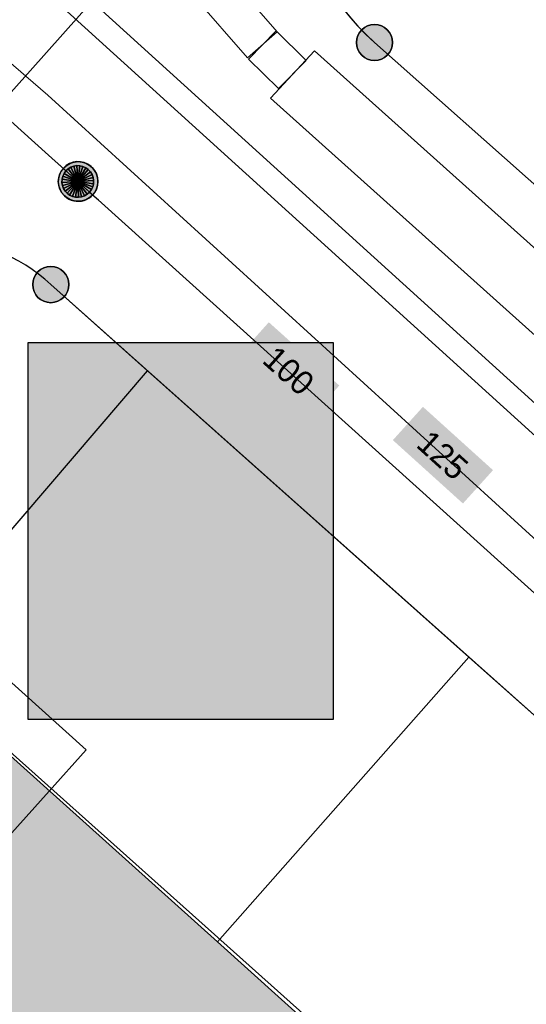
# Model space of a CAD drawing. Header units: metres. Extents: x 2695560 to 2696939, y 1260529 to 1262050.
# Tile 37 of 256: x 2695866.98 to 2695873.36, y 1260835.67 to 1260848.07. Entities that reach past the tile are written whole.
import ezdxf

# ---------------------------------------------------------------- set-up
doc = ezdxf.new("R2010")
doc.units = ezdxf.units.M
doc.linetypes.add('AUSGEZOGEN', pattern=[0])
for name, color, linetype in [('XR$1$AV_Gebäudeflächen (BB)', 7, 'AUSGEZOGEN'), ('XR$1$AV_Grenzpunkte', 7, 'AUSGEZOGEN'), ('XR$1$AV_Linien (BB)', 7, 'AUSGEZOGEN'), ('XR$1$GA_LK_Siphon', 32, 'AUSGEZOGEN'), ('XR$1$Liegenschaftsgrenzen', 7, 'AUSGEZOGEN'), ('XR$1$PFAV', 255, 'AUSGEZOGEN'), ('XR$1$PFGA', 255, 'AUSGEZOGEN'), ('XR$1$RP_Abstandslinie', 7, 'AUSGEZOGEN')]:
    doc.layers.add(name, color=color, linetype=linetype)
for name, color, linetype, lineweight in [('XR$2$ABW-LinieFlaeche-R-genau', 4, 'AUSGEZOGEN', 18), ('XR$2$ELE-Flaeche-oberirdisch', 1, 'AUSGEZOGEN', 18), ('XR$2$ELE-LinieFlaeche-genau', 1, 'AUSGEZOGEN', 18), ('XR$2$GAS-Linie-genau', 12, 'AUSGEZOGEN', 18), ('XR$2$GAS-Punkt', 12, 'AUSGEZOGEN', 18), ('XR$2$KOM-Linie-U-genau', 91, 'AUSGEZOGEN', 18), ('XR$2$WAS-Linie-genau', 5, 'AUSGEZOGEN', 18), ('XR$2$WEI-Text', 59, 'AUSGEZOGEN', 18)]:
    doc.layers.add(name, color=color, linetype=linetype, lineweight=lineweight)
doc.styles.add('TXT', font='txt')

# ---------------------------------------------------------------- blocks, each defined once
blk = doc.blocks.new('COMPLEXOBJECT_251')
at = {"layer": 'XR$1$AV_Linien (BB)', "color": 7, "linetype": 'AUSGEZOGEN', "transparency": 33554687}
blk.add_line((5870.48, 10847.97), (5879.536, 10839.926), dxfattribs=at)
blk.add_arc((5872.474, 10850.212), 3.001, 142.5754, 228.3545, dxfattribs=at)
blk = doc.blocks.new('COMPLEXOBJECT_444')
at = {"layer": 'XR$1$AV_Linien (BB)', "color": 7, "linetype": 'AUSGEZOGEN', "transparency": 33554687}
blk.add_line((5867.621, 10843.833), (5866.4, 10844.92), dxfattribs=at)
for centre, radius, start, end in [((5865.243, 10843.272), 2.217, 97.5943, 138.2002), ((5865.019, 10843.466), 2.005, 46.475, 91.9804)]:
    blk.add_arc(centre, radius, start, end, dxfattribs=at)
blk = doc.blocks.new('COMPLEXOBJECT_1297')
at = {"layer": 'XR$1$Liegenschaftsgrenzen', "color": 7, "linetype": 'AUSGEZOGEN', "transparency": 33554687}
blk.add_line((5885.88, 10834.29), (5870.48, 10847.97), dxfattribs=at)
blk.add_arc((5872.474, 10850.212), 3.001, 139.2746, 228.3536, dxfattribs=at)
blk = doc.blocks.new('COMPLEXOBJECT_1389')
at = {"layer": 'XR$1$Liegenschaftsgrenzen', "color": 7, "linetype": 'AUSGEZOGEN', "transparency": 33554687}
blk.add_line((5866.4, 10844.92), (5880.24, 10832.6), dxfattribs=at)
blk.add_arc((5865.019, 10843.466), 2.005, 46.475, 91.9804, dxfattribs=at)
blk = doc.blocks.new('BAV15')
at = {"layer": 'XR$1$PFAV', "transparency": 33554687}
blk.add_hatch(color=7, dxfattribs=at).paths.add_polyline_path([(0.5, 0), (0.49, 0.101), (0.459, 0.197), (0.41, 0.286), (0.344, 0.362), (0.264, 0.424), (0.174, 0.469), (0.076, 0.494), (-0.025, 0.499), (-0.125, 0.484), (-0.22, 0.449), (-0.306, 0.395), (-0.379, 0.326), (-0.437, 0.243), (-0.477, 0.15), (-0.497, 0.051), (-0.497, -0.051), (-0.477, -0.15), (-0.437, -0.243), (-0.379, -0.326), (-0.306, -0.395), (-0.22, -0.449), (-0.125, -0.484), (-0.025, -0.499), (0.076, -0.494), (0.174, -0.469), (0.264, -0.424), (0.344, -0.362), (0.41, -0.286), (0.459, -0.197), (0.49, -0.101)])
at = {"color": 7, "transparency": 33554687}
for start, end in [(90, 270), (270, 90)]:
    blk.add_arc((0, 0), 0.5, start, end, dxfattribs=at)
at = {"layer": 'XR$1$PFAV', "transparency": 33554687}
blk.add_circle((0, 0), 0.5, dxfattribs=at)
blk = doc.blocks.new('BGA15')
at = {"layer": 'XR$1$PFGA', "transparency": 33554687}
blk.add_hatch(color=7, dxfattribs=at).paths.add_polyline_path([(0.5, 0), (0.49, 0.101), (0.459, 0.197), (0.41, 0.286), (0.344, 0.362), (0.264, 0.424), (0.174, 0.469), (0.076, 0.494), (-0.025, 0.499), (-0.125, 0.484), (-0.22, 0.449), (-0.306, 0.395), (-0.379, 0.326), (-0.437, 0.243), (-0.477, 0.15), (-0.497, 0.051), (-0.497, -0.051), (-0.477, -0.15), (-0.437, -0.243), (-0.379, -0.326), (-0.306, -0.395), (-0.22, -0.449), (-0.125, -0.484), (-0.025, -0.499), (0.076, -0.494), (0.174, -0.469), (0.264, -0.424), (0.344, -0.362), (0.41, -0.286), (0.459, -0.197), (0.49, -0.101)])
at = {"color": 32, "transparency": 33554687}
for start, end in [(91.1948, 268.8052), (268.8052, 91.1948)]:
    blk.add_arc((0, 0), 0.5, start, end, dxfattribs=at)
at = {"layer": 'XR$1$PFGA', "transparency": 33554687}
blk.add_circle((0, 0), 0.5, dxfattribs=at)
blk = doc.blocks.new('GAS-SIPHON')
at = {"layer": 'XR$2$GAS-Punkt', "linetype": 'AUSGEZOGEN', "lineweight": 25, "transparency": 33554687}
for p, q in [((0, 200, 2500), (0, 350, 2500)), ((0, -200, 2500), (0, -350, 2500))]:
    blk.add_line(p, q, dxfattribs=at)
for points in [[(-141, 141, 2500), (0, 0, 2500), (-166, 111, 2500)], [(-141, 141), (0, 0), (-166, 111)], [(-141, 141, 2500), (-141, 141), (-166, 111), (-166, 111, 2500)], [(-111, 166, 2500), (0, 0, 2500), (-141, 141, 2500)], [(-111, 166), (0, 0), (-141, 141)], [(-111, 166, 2500), (-111, 166), (-141, 141), (-141, 141, 2500)], [(-77, 185, 2500), (0, 0, 2500), (-111, 166, 2500)], [(-77, 185), (0, 0), (-111, 166)], [(-77, 185, 2500), (-77, 185), (-111, 166), (-111, 166, 2500)], [(-39, 196, 2500), (0, 0, 2500), (-77, 185, 2500)], [(-39, 196), (0, 0), (-77, 185)], [(-39, 196, 2500), (-39, 196), (-77, 185), (-77, 185, 2500)], [(0, 200, 2500), (0, 0, 2500), (-39, 196, 2500)], [(0, 200), (0, 0), (-39, 196)], [(0, 200, 2500), (0, 200), (-39, 196), (-39, 196, 2500)], [(39, 196, 2500), (0, 0, 2500), (0, 200, 2500)], [(39, 196), (0, 0), (0, 200)], [(39, 196, 2500), (39, 196), (0, 200), (0, 200, 2500)], [(77, 185, 2500), (0, 0, 2500), (39, 196, 2500)], [(77, 185), (0, 0), (39, 196)], [(111, 166, 2500), (0, 0, 2500), (77, 185, 2500)], [(111, 166), (0, 0), (77, 185)], [(141, 141, 2500), (0, 0, 2500), (111, 166, 2500)], [(141, 141), (0, 0), (111, 166)], [(166, 111, 2500), (0, 0, 2500), (141, 141, 2500)], [(166, 111), (0, 0), (141, 141)], [(77, 185, 2500), (77, 185), (39, 196), (39, 196, 2500)], [(111, 166, 2500), (111, 166), (77, 185), (77, 185, 2500)], [(141, 141, 2500), (141, 141), (111, 166), (111, 166, 2500)], [(166, 111, 2500), (166, 111), (141, 141), (141, 141, 2500)], [(-196, 39, 2500), (0, 0, 2500), (-200, 0, 2500)], [(-196, 39), (0, 0), (-200, 0)], [(-196, 39, 2500), (-196, 39), (-200, 0), (-200, 0, 2500)], [(-200, 0, 2500), (0, 0, 2500), (-196, -39, 2500)], [(-200, 0), (0, 0), (-196, -39)], [(-185, 77, 2500), (0, 0, 2500), (-196, 39, 2500)], [(-185, 77), (0, 0), (-196, 39)], [(-185, 77, 2500), (-185, 77), (-196, 39), (-196, 39, 2500)], [(-196, -39, 2500), (0, 0, 2500), (-185, -77, 2500)], [(-196, -39), (0, 0), (-185, -77)], [(-166, 111, 2500), (0, 0, 2500), (-185, 77, 2500)], [(-166, 111), (0, 0), (-185, 77)], [(-166, 111, 2500), (-166, 111), (-185, 77), (-185, 77, 2500)], [(-185, -77, 2500), (0, 0, 2500), (-166, -111, 2500)], [(-185, -77), (0, 0), (-166, -111)], [(-166, -111, 2500), (0, 0, 2500), (-141, -141, 2500)], [(-166, -111), (0, 0), (-141, -141)], [(-141, -141, 2500), (0, 0, 2500), (-111, -166, 2500)], [(-141, -141), (0, 0), (-111, -166)], [(-111, -166, 2500), (0, 0, 2500), (-77, -185, 2500)], [(-111, -166), (0, 0), (-77, -185)], [(-77, -185, 2500), (0, 0, 2500), (-39, -196, 2500)], [(-77, -185), (0, 0), (-39, -196)], [(-39, -196, 2500), (0, 0, 2500), (0, -200, 2500)], [(-39, -196), (0, 0), (0, -200)], [(185, 77, 2500), (0, 0, 2500), (166, 111, 2500)], [(185, 77), (0, 0), (166, 111)], [(196, 39, 2500), (0, 0, 2500), (185, 77, 2500)], [(196, 39), (0, 0), (185, 77)], [(200, 0, 2500), (0, 0, 2500), (196, 39, 2500)], [(200, 0), (0, 0), (196, 39)], [(0, -200, 2500), (0, 0, 2500), (39, -196, 2500)], [(39, -196, 2500), (0, 0, 2500), (77, -185, 2500)], [(77, -185, 2500), (0, 0, 2500), (111, -166, 2500)], [(111, -166, 2500), (0, 0, 2500), (141, -141, 2500)], [(141, -141, 2500), (0, 0, 2500), (166, -111, 2500)], [(166, -111, 2500), (0, 0, 2500), (185, -77, 2500)], [(185, -77, 2500), (0, 0, 2500), (196, -39, 2500)], [(196, -39, 2500), (0, 0, 2500), (200, 0, 2500)], [(0, -200), (0, 0), (39, -196)], [(39, -196), (0, 0), (77, -185)], [(77, -185), (0, 0), (111, -166)], [(111, -166), (0, 0), (141, -141)], [(141, -141), (0, 0), (166, -111)], [(166, -111), (0, 0), (185, -77)], [(185, -77), (0, 0), (196, -39)], [(196, -39), (0, 0), (200, 0)], [(185, 77, 2500), (185, 77), (166, 111), (166, 111, 2500)], [(196, 39, 2500), (196, 39), (185, 77), (185, 77, 2500)], [(200, 0, 2500), (200, 0), (196, 39), (196, 39, 2500)], [(-200, 0, 2500), (-200, 0), (-196, -39), (-196, -39, 2500)], [(-196, -39, 2500), (-196, -39), (-185, -77), (-185, -77, 2500)], [(-185, -77, 2500), (-185, -77), (-166, -111), (-166, -111, 2500)], [(-166, -111, 2500), (-166, -111), (-141, -141), (-141, -141, 2500)], [(141, -141, 2500), (141, -141), (166, -111), (166, -111, 2500)], [(166, -111, 2500), (166, -111), (185, -77), (185, -77, 2500)], [(185, -77, 2500), (185, -77), (196, -39), (196, -39, 2500)], [(196, -39, 2500), (196, -39), (200, 0), (200, 0, 2500)], [(-141, -141, 2500), (-141, -141), (-111, -166), (-111, -166, 2500)], [(-111, -166, 2500), (-111, -166), (-77, -185), (-77, -185, 2500)], [(-77, -185, 2500), (-77, -185), (-39, -196), (-39, -196, 2500)], [(-39, -196, 2500), (-39, -196), (0, -200), (0, -200, 2500)], [(0, -200, 2500), (0, -200), (39, -196), (39, -196, 2500)], [(39, -196, 2500), (39, -196), (77, -185), (77, -185, 2500)], [(77, -185, 2500), (77, -185), (111, -166), (111, -166, 2500)], [(111, -166, 2500), (111, -166), (141, -141), (141, -141, 2500)]]:
    blk.add_3dface(points, dxfattribs=at)

msp = doc.modelspace()

# ---------------------------------------------------------------- hatches: boundary and pattern name
at = {"transparency": 33554687}
for points in [[(2695870.118, 1260844.256), (2695869.738, 1260843.831), (2695870.626, 1260843.034), (2695871.006, 1260843.459)], [(2695867.086, 1260844.001), (2695867.086, 1260839.253), (2695870.93, 1260839.253), (2695870.93, 1260844.001)], [(2695872.06, 1260843.191), (2695871.681, 1260842.771), (2695872.564, 1260841.973), (2695872.943, 1260842.393)]]:
    msp.add_hatch(color=7, dxfattribs=at).paths.add_polyline_path(points)
at = {"layer": 'XR$1$AV_Gebäudeflächen (BB)', "true_color": 0xd2d2d2, "transparency": 33554687}
msp.add_hatch(color=254, dxfattribs=at).paths.add_polyline_path([(2695873.877, 1260832.499), (2695869.471, 1260836.452), (2695865.83, 1260839.718), (2695857.758, 1260830.831), (2695857.612, 1260830.67), (2695859.781, 1260828.714), (2695859.278, 1260828.156), (2695866.484, 1260821.657), (2695875.196, 1260831.316)])

# ---------------------------------------------------------------- linework, layer by layer
at = {"color": 24, "lineweight": -3, "transparency": 33554687}
msp.add_lwpolyline([(2695867.086, 1260844.001), (2695870.93, 1260844.001), (2695870.93, 1260839.253), (2695867.086, 1260839.253), (2695867.086, 1260844.001)], close=True, dxfattribs=at)
at = {"layer": 'XR$1$AV_Linien (BB)', "color": 7, "linetype": 'AUSGEZOGEN', "transparency": 33554687}
for p, q in [((2695865.507, 1260840.047), (2695868.591, 1260843.643)), ((2695872.64, 1260840.039), (2695868.591, 1260843.643)), ((2695869.471, 1260836.452), (2695872.64, 1260840.039)), ((2695877.067, 1260836.097), (2695872.64, 1260840.039)), ((2695865.83, 1260839.718), (2695869.471, 1260836.452)), ((2695869.471, 1260836.452), (2695873.877, 1260832.499))]:
    msp.add_line(p, q, dxfattribs=at)
at = {"layer": 'XR$1$Liegenschaftsgrenzen', "color": 7, "linetype": 'AUSGEZOGEN', "transparency": 33554687}
msp.add_line((2695864.56, 1260844.56), (2695871.17, 1260851.98), dxfattribs=at)
at = {"layer": 'XR$1$RP_Abstandslinie', "color": 7, "linetype": 'AUSGEZOGEN', "transparency": 33554687}
msp.add_lwpolyline([(2695897.106, 1260787.779), (2695908.02, 1260802.06), (2695865.82, 1260839.77)], dxfattribs=at)
at = {"layer": 'XR$2$ABW-LinieFlaeche-R-genau', "linetype": 'AUSGEZOGEN', "transparency": 33554687}
msp.add_lwpolyline([(2695885.833, 1260831.62), (2695864.055, 1260851.365), (2695864.257, 1260851.587), (2695886.035, 1260831.842), (2695885.833, 1260831.62)], close=True, dxfattribs=at)
at = {"layer": 'XR$2$ELE-Flaeche-oberirdisch', "transparency": 33554687}
msp.add_lwpolyline([(2695870.138, 1260847.078), (2695889.058, 1260830.12), (2695890.283, 1260830.12), (2695870.692, 1260847.673), (2695870.138, 1260847.078)], close=True, dxfattribs=at)
at = {"layer": 'XR$2$ELE-LinieFlaeche-genau', "linetype": 'AUSGEZOGEN', "transparency": 33554687}
for points in [[(2695869.848, 1260847.585), (2695867.844, 1260849.883), (2695868.22, 1260850.211), (2695870.224, 1260847.913), (2695869.848, 1260847.585)], [(2695870.24, 1260847.198), (2695869.861, 1260847.571), (2695870.211, 1260847.927), (2695870.59, 1260847.554), (2695870.24, 1260847.198)]]:
    msp.add_lwpolyline(points, close=True, dxfattribs=at)
at = {"layer": 'XR$2$GAS-Linie-genau', "linetype": 'AUSGEZOGEN', "transparency": 33554687}
for p, q in [((2695867.342, 1260846.359), (2695867.71, 1260846.029)), ((2695867.71, 1260846.029), (2695878.876, 1260835.969))]:
    msp.add_line(p, q, dxfattribs=at)
msp.add_lwpolyline([(2695867.342, 1260846.359), (2695865.269, 1260848.227), (2695860.491, 1260852.342)], dxfattribs=at)
at = {"layer": 'XR$2$KOM-Linie-U-genau', "linetype": 'AUSGEZOGEN', "transparency": 33554687}
for p, q in [((2695860.337, 1260845.581), (2695867.818, 1260838.87)), ((2695867.818, 1260838.87), (2695867.351, 1260838.349))]:
    msp.add_line(p, q, dxfattribs=at)
msp.add_lwpolyline([(2695867.351, 1260838.349), (2695862.677, 1260833.138), (2695862.009, 1260832.394)], dxfattribs=at)
at = {"layer": 'XR$2$WAS-Linie-genau', "linetype": 'AUSGEZOGEN', "transparency": 33554687}
for p, q in [((2695867.333, 1260847.117), (2695866.712, 1260847.651)), ((2695877.992, 1260837.399), (2695867.333, 1260847.117))]:
    msp.add_line(p, q, dxfattribs=at)

# ---------------------------------------------------------------- block references
at = {"layer": 'XR$1$AV_Grenzpunkte', "color": 7, "linetype": 'AUSGEZOGEN', "lineweight": -3, "transparency": 33554687, "xscale": 0.4549999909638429, "yscale": 0.4549999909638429}
for p in [(2695871.45, 1260847.78), (2695867.37, 1260844.73)]:
    msp.add_blockref('BAV15', p, dxfattribs=at)
at = {"layer": 'XR$1$AV_Linien (BB)', "color": 7, "linetype": 'AUSGEZOGEN', "lineweight": -3, "transparency": 33554687}
for name in ['COMPLEXOBJECT_251', 'COMPLEXOBJECT_444']:
    msp.add_blockref(name, (2690000.97, 1249999.81), dxfattribs=at)
at = {"layer": 'XR$1$GA_LK_Siphon', "color": 32, "linetype": 'AUSGEZOGEN', "lineweight": -3, "transparency": 33554687, "xscale": 0.4999999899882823, "yscale": 0.4999999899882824, "rotation": 318.1158}
msp.add_blockref('BGA15', (2695867.715, 1260846.029), dxfattribs=at)
at = {"layer": 'XR$1$Liegenschaftsgrenzen', "color": 7, "linetype": 'AUSGEZOGEN', "lineweight": -3, "transparency": 33554687}
for name in ['COMPLEXOBJECT_1297', 'COMPLEXOBJECT_1389']:
    msp.add_blockref(name, (2690000.97, 1249999.81), dxfattribs=at)
at = {"layer": 'XR$2$GAS-Punkt', "color": 12, "linetype": 'AUSGEZOGEN', "lineweight": 18, "transparency": 33554687, "xscale": 0.001, "yscale": 0.001, "zscale": 0.001, "rotation": 228.2}
msp.add_blockref('GAS-SIPHON', (2695867.71, 1260846.029), dxfattribs=at)

# ---------------------------------------------------------------- texts
at = {"layer": 'XR$2$WEI-Text', "transparency": 33554687, "char_height": 0.3, "width": 0.9119, "attachment_point": 5, "style": 'TXT'}
for s, insert, rotation in [('\\W1.00;100', (2695870.367, 1260843.645), 318.2), ('\\W1.00;125', (2695872.307, 1260842.582), 317.9)]:
    msp.add_mtext(s, dxfattribs=dict(at, insert=insert, rotation=rotation))

doc.saveas('drawing.dxf')
